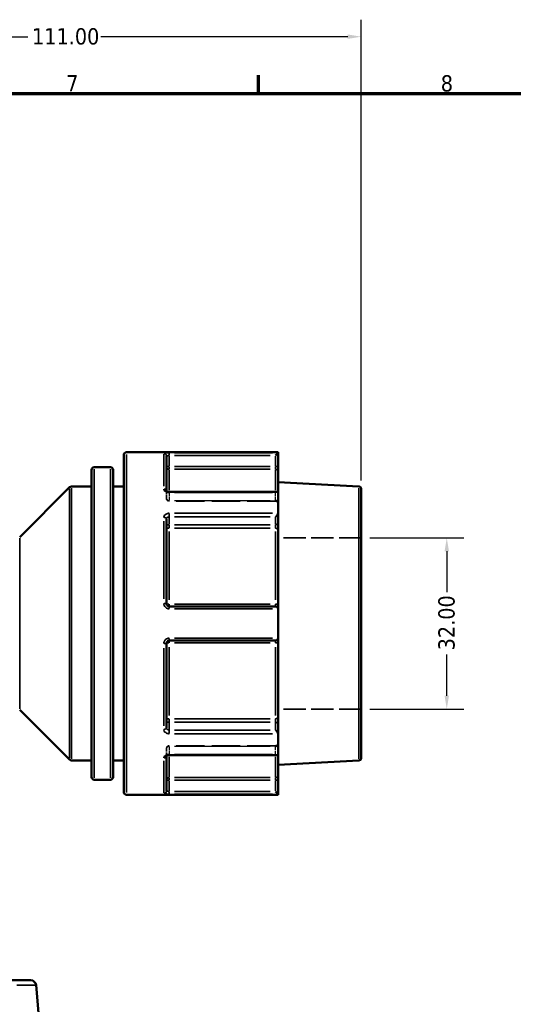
# Model space of a CAD drawing. Header units: millimetres. Extents: x 0 to 926, y 0 to 970.
# Tile 7 of 17: x 446 to 538, y 404 to 588. Entities that reach past the tile are written whole.
import ezdxf

# ---------------------------------------------------------------- set-up
doc = ezdxf.new("R2010")
doc.units = ezdxf.units.MM
doc.linetypes.add('DASHED', pattern=[0.2067, 0.1654, -0.0413])
for name, color, linetype, lineweight in [('Border (ANSI)', 7, 'Continuous', 70), ('Dimension (ANSI)', 7, 'Continuous', 25), ('Hidden (ANSI)', 7, 'DASHED', 35), ('Hidden Narrow (ANSI)', 7, 'DASHED', 25), ('Visible (ANSI)', 7, 'Continuous', 50), ('Visible Narrow (ANSI)', 7, 'Continuous', 35)]:
    doc.layers.add(name, color=color, linetype=linetype, lineweight=lineweight)
doc.styles.add('Note Text (ANSI)', font='tahoma.ttf')
doc.dimstyles.new('Default - mm (ANSI)', dxfattribs={"dimtxt": 3.048, "dimasz": 2.5, "dimexe": 3.175, "dimexo": 1.6002, "dimgap": 0.8, "dimtad": 0, "dimtoh": 1, "dimrnd": 1e-08, "dimzin": 4, "dimdsep": 46, "dimtxsty": 'Note Text (ANSI)', "dimcen": 0.09, "dimdle": 10, "dimclrd": 256, "dimclre": 256, "dimclrt": 256, "dimadec": 1, "dimazin": 1, "dimtfac": 1, "dimtofl": 0, "dimtmove": 0, "dimatfit": 3, "dimfxl": 1, "dimtolj": 1, "dimtzin": 4, "dimlwd": -1, "dimlwe": -1, "dimarcsym": 0})

# ---------------------------------------------------------------- blocks, each defined once
blk = doc.blocks.new('Borders Default Border')
at = {"layer": 'Border (ANSI)'}
blk.add_line((490.58, 574), (490.58, 577.45), dxfattribs=at)
at = {"layer": 'Border (ANSI)', "flags": 128}
blk.add_lwpolyline([(20, 20), (20, 574), (821, 574), (821, 20), (20, 20)], dxfattribs=at)
at = {"layer": 'Border (ANSI)', "char_height": 3.05, "attachment_point": 7, "style": 'Note Text (ANSI)'}
for s, insert in [('7', (454.6, 574.4)), ('8', (524.63, 574.33))]:
    blk.add_mtext(s, dxfattribs=dict(at, insert=insert))
blk = doc.blocks.new('*D9')
at = {"layer": 'Defpoints', "color": 0, "transparency": 16777216}
for p in [(509.75, 490.96), (509.75, 458.96), (525.75, 458.96)]:
    blk.add_point(p, dxfattribs=at)
at = {"layer": 'Dimension (ANSI)', "transparency": 16777216}
for p, q in [((511.35, 490.96), (528.93, 490.96)), ((525.75, 488.46), (525.75, 480.79)), ((525.75, 461.46), (525.75, 469.14)), ((511.35, 458.96), (528.93, 458.96))]:
    blk.add_line(p, q, dxfattribs=at)
for points in [[(525.34, 488.46), (526.17, 488.46), (525.75, 490.96)], [(525.34, 461.46), (526.17, 461.46), (525.75, 458.96)]]:
    blk.add_solid(points, dxfattribs=at)
at = {"layer": 'Dimension (ANSI)', "transparency": 16777216, "insert": (524.17, 469.94), "char_height": 3.048, "attachment_point": 1, "rotation": 90, "style": 'Note Text (ANSI)'}
blk.add_mtext('\\A1;32.00', dxfattribs=at)
blk = doc.blocks.new('*D10')
at = {"layer": 'Defpoints', "color": 0, "transparency": 16777216}
for p in [(509.75, 584.64), (398.75, 532.06), (509.75, 500.09)]:
    blk.add_point(p, dxfattribs=at)
at = {"layer": 'Dimension (ANSI)', "transparency": 16777216}
for p, q in [((398.75, 533.66), (398.75, 587.82)), ((509.75, 501.69), (509.75, 587.82)), ((401.25, 584.64), (447.41, 584.64)), ((507.25, 584.64), (461.09, 584.64))]:
    blk.add_line(p, q, dxfattribs=at)
for points in [[(401.25, 585.06), (401.25, 584.23), (398.75, 584.64)], [(507.25, 585.06), (507.25, 584.23), (509.75, 584.64)]]:
    blk.add_solid(points, dxfattribs=at)
at = {"layer": 'Dimension (ANSI)', "transparency": 16777216, "insert": (448.21, 586.23), "char_height": 3.048, "attachment_point": 1, "style": 'Note Text (ANSI)'}
blk.add_mtext('\\A1;111.00', dxfattribs=at)

msp = doc.modelspace()

# ---------------------------------------------------------------- linework, layer by layer
at = {"layer": 'Hidden (ANSI)', "ltscale": 0.080847}
msp.add_line((473.353, 499.725), (473.353, 499.699), dxfattribs=at)
at = {"layer": 'Hidden (ANSI)', "ltscale": 3.748057}
for p, q in [((473.353, 498.307), (473.353, 499.699)), ((473.353, 450.227), (473.353, 451.618))]:
    msp.add_line(p, q, dxfattribs=at)
at = {"layer": 'Hidden (ANSI)', "ltscale": 32.027092}
for p, q in [((493.713, 497.807), (473.853, 497.807)), ((493.713, 452.118), (473.853, 452.118))]:
    msp.add_line(p, q, dxfattribs=at)
at = {"layer": 'Hidden (ANSI)', "ltscale": 25.060474}
for p, q in [((509.753, 490.963), (494.213, 490.963)), ((509.753, 458.963), (494.213, 458.963))]:
    msp.add_line(p, q, dxfattribs=at)
at = {"layer": 'Hidden (ANSI)', "ltscale": 0.080952}
msp.add_line((473.353, 450.227), (473.353, 450.2), dxfattribs=at)
at = {"layer": 'Hidden (ANSI)', "ltscale": 1.495845}
for centre, start, end in [((473.853, 498.307), 180, 270), ((493.713, 497.307), 0, 90), ((473.853, 451.618), 90, 180), ((493.713, 452.618), 270, 0)]:
    msp.add_arc(centre, 0.5, start, end, dxfattribs=at)
at = {"layer": 'Hidden (ANSI)', "ltscale": 1.007576}
for centre, major_axis, start_param, end_param in [((493.713, 499.064), (0.462, 0.462), 0.3926991, 1.1780972), ((493.713, 450.861), (0.462, -0.462), 5.1050881, 5.8904862)]:
    msp.add_ellipse(centre, major_axis=major_axis, ratio=0.4142136, start_param=start_param, end_param=end_param, dxfattribs=at)
at = {"layer": 'Hidden (ANSI)', "ltscale": 0.487661}
msp.add_open_spline([(473.347, 499.734), (473.347, 499.734), (473.349, 499.73), (473.352, 499.718), (473.353, 499.708), (473.353, 499.699)], degree=3, knots=[0.124583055, 0.124583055, 0.124583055, 0.124583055, 0.141075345, 0.141075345, 0.157505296, 0.157505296, 0.157505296, 0.157505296], dxfattribs=at)
at = {"layer": 'Hidden (ANSI)', "ltscale": 0.486267}
msp.add_open_spline([(473.353, 499.699), (473.353, 499.717), (473.347, 499.733), (473.347, 499.734), (473.347, 499.734), (473.347, 499.734)], degree=3, knots=[0, 0, 0, 0, 0.031501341, 0.031501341, 0.03282649, 0.03282649, 0.03282649, 0.03282649], dxfattribs=at)
at = {"layer": 'Hidden (ANSI)', "ltscale": 2.104149}
msp.add_open_spline([(473.853, 450.361), (473.798, 450.361), (473.743, 450.357), (473.639, 450.34), (473.59, 450.328), (473.505, 450.299), (473.468, 450.282), (473.411, 450.25), (473.389, 450.234), (473.359, 450.208), (473.351, 450.198), (473.345, 450.189), (473.348, 450.192), (473.352, 450.208), (473.353, 450.217), (473.353, 450.227)], degree=3, knots=[0, 0, 0, 0, 0.02450766, 0.02450766, 0.0487203, 0.0487203, 0.0720987, 0.0720987, 0.09440085, 0.09440085, 0.11633824, 0.11633824, 0.14107534, 0.14107534, 0.1575053, 0.1575053, 0.1575053, 0.1575053], dxfattribs=at)
at = {"layer": 'Hidden (ANSI)', "ltscale": 0.487612}
msp.add_open_spline([(473.353, 450.227), (473.353, 450.208), (473.347, 450.192), (473.347, 450.191), (473.347, 450.191), (473.347, 450.191)], degree=3, knots=[0, 0, 0, 0, 0.031501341, 0.031501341, 0.032922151, 0.032922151, 0.032922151, 0.032922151], dxfattribs=at)
at = {"layer": 'Hidden Narrow (ANSI)', "ltscale": 0.073457}
for p, q in [((473.853, 499.419), (473.853, 499.445)), ((473.853, 450.48), (473.853, 450.506))]:
    msp.add_line(p, q, dxfattribs=at)
at = {"layer": 'Hidden Narrow (ANSI)', "ltscale": 3.548313}
for p, q in [((473.853, 499.344), (473.853, 498.027)), ((493.713, 498.027), (493.713, 499.344)), ((473.853, 451.898), (473.853, 450.581)), ((493.713, 450.581), (493.713, 451.898))]:
    msp.add_line(p, q, dxfattribs=at)
at = {"layer": 'Hidden Narrow (ANSI)', "ltscale": 28.824383}
for p, q in [((492.72, 499.417), (474.846, 499.417)), ((474.846, 497.954), (492.72, 497.954)), ((492.72, 497.912), (474.846, 497.912)), ((474.846, 452.013), (492.72, 452.013)), ((492.72, 451.972), (474.846, 451.972)), ((474.846, 450.508), (492.72, 450.508))]:
    msp.add_line(p, q, dxfattribs=at)
at = {"layer": 'Hidden Narrow (ANSI)', "ltscale": 0.468569}
for p, q in [((493.713, 499.425), (493.713, 499.556)), ((493.713, 450.369), (493.713, 450.501))]:
    msp.add_line(p, q, dxfattribs=at)
at = {"layer": 'Hidden Narrow (ANSI)', "ltscale": 0.673075}
for p, q in [((473.853, 497.807), (473.853, 497.94)), ((493.713, 497.94), (493.713, 497.807)), ((473.853, 451.985), (473.853, 452.118)), ((493.713, 452.118), (493.713, 451.985))]:
    msp.add_line(p, q, dxfattribs=at)
at = {"layer": 'Hidden Narrow (ANSI)', "ltscale": 0.060678}
msp.add_ellipse((472.853, 499.699), major_axis=(0.5, 0), ratio=0.7852689, start_param=0.0035455, end_param=0.067365, dxfattribs=at)
at = {"layer": 'Hidden Narrow (ANSI)', "ltscale": 1.346251}
for centre, major_axis, ratio, start_param, end_param in [((473.853, 498.307), (-0.5, 0), 0.7071068, 0.0785398, 1.4922565), ((473.853, 498.307), (-0.5, 0), 0.7900885, 0.0785398, 1.4922565), ((493.713, 497.6), (0.5, 0), 0.7071068, 0.0785398, 1.4922565), ((493.713, 497.517), (0.5, 0), 0.7900885, 0.0785398, 1.4922565), ((473.853, 451.618), (-0.5, 0), 0.7900885, 4.7909288, 6.2046455), ((473.853, 451.618), (-0.5, 0), 0.7071068, 4.7909288, 6.2046455), ((493.713, 452.408), (0.5, 0), 0.7900885, 4.7909288, 6.2046455), ((493.713, 452.325), (0.5, 0), 0.7071068, 4.7909288, 6.2046455)]:
    msp.add_ellipse(centre, major_axis=major_axis, ratio=ratio, start_param=start_param, end_param=end_param, dxfattribs=at)
at = {"layer": 'Hidden Narrow (ANSI)', "ltscale": 0.060795}
msp.add_ellipse((472.853, 450.227), major_axis=(0.5, 0), ratio=0.7852689, start_param=6.215691, end_param=6.279633, dxfattribs=at)
at = {"layer": 'Hidden Narrow (ANSI)', "ltscale": 1.360579}
msp.add_open_spline([(473.853, 499.417), (473.82, 499.417), (473.787, 499.419), (473.703, 499.429), (473.653, 499.44), (473.548, 499.474), (473.495, 499.501), (473.401, 499.572), (473.367, 499.62), (473.354, 499.678), (473.353, 499.688), (473.353, 499.699)], degree=3, knots=[0, 0, 0, 0, 0.01978721, 0.01978721, 0.05144674, 0.05144674, 0.09260413, 0.09260413, 0.14610875, 0.14610875, 0.1575053, 0.1575053, 0.1575053, 0.1575053], dxfattribs=at)
at = {"layer": 'Hidden Narrow (ANSI)', "ltscale": 1.360482}
msp.add_open_spline([(473.353, 450.227), (473.353, 450.254), (473.361, 450.281), (473.4, 450.351), (473.443, 450.391), (473.575, 450.466), (473.673, 450.495), (473.803, 450.507), (473.828, 450.508), (473.853, 450.508)], degree=3, knots=[0, 0, 0, 0, 0.03040395, 0.03040395, 0.07905027, 0.07905027, 0.14229049, 0.14229049, 0.1575067, 0.1575067, 0.1575067, 0.1575067], dxfattribs=at)
at = {"layer": 'Visible (ANSI)'}
for p, q in [((465.353, 443.463), (465.353, 506.463)), ((494.213, 506.963), (465.853, 506.963)), ((473.353, 506.245), (473.353, 499.725)), ((494.212, 506.845), (493.713, 506.347)), ((494.213, 506.963), (494.213, 506.848)), ((494.213, 504.277), (494.213, 506.848)), ((494.213, 503.285), (494.213, 504.277)), ((459.353, 446.255), (459.353, 503.67)), ((462.853, 504.17), (459.853, 504.17)), ((463.353, 503.67), (463.353, 446.255)), ((494.213, 503.285), (494.213, 499.418)), ((509.28, 500.587), (494.213, 501.377)), ((445.9, 491.109), (455.207, 500.416)), ((459.353, 500.563), (455.561, 500.563)), ((465.353, 500.563), (463.353, 500.563)), ((494.067, 499.564), (473.853, 499.564)), ((494.213, 499.418), (494.213, 495.6)), ((509.753, 500.088), (509.753, 449.837)), ((494.213, 493.782), (494.213, 495.6)), ((473.353, 494.466), (473.353, 478.663)), ((494.213, 492.461), (494.213, 493.782)), ((494.213, 492.461), (494.213, 478.537)), ((494.213, 477.663), (494.213, 478.537)), ((493.713, 478.163), (473.853, 478.163)), ((494.213, 477.663), (494.213, 472.263)), ((473.353, 471.263), (473.353, 455.459)), ((473.853, 471.763), (493.713, 471.763)), ((494.213, 471.388), (494.213, 472.263)), ((494.213, 471.388), (494.213, 457.464)), ((445.9, 458.816), (455.207, 449.509)), ((494.213, 456.144), (494.213, 457.464)), ((494.213, 454.325), (494.213, 456.144)), ((494.213, 454.325), (494.213, 450.507)), ((459.353, 449.363), (455.561, 449.363)), ((465.353, 449.363), (463.353, 449.363)), ((473.353, 450.2), (473.353, 443.681)), ((473.853, 450.361), (494.067, 450.361)), ((494.213, 450.507), (494.213, 446.641)), ((509.28, 449.338), (494.213, 448.548)), ((462.853, 445.755), (459.853, 445.755)), ((494.213, 445.648), (494.213, 446.641)), ((494.213, 443.077), (494.213, 445.648)), ((493.713, 443.579), (494.212, 443.08)), ((494.213, 442.963), (465.853, 442.963)), ((494.213, 443.077), (494.213, 442.963)), ((444.385, 408.27), (447.962, 408.27)), ((448.958, 407.357), (449.753, 398.27))]:
    msp.add_line(p, q, dxfattribs=at)
for centre, radius, start, end in [((465.853, 506.463), 0.5, 90, 180), ((459.853, 503.67), 0.5, 90, 180), ((462.853, 503.67), 0.5, 0, 90), ((509.253, 500.088), 0.5, 0, 87), ((455.561, 500.063), 0.5, 90, 135), ((493.713, 477.663), 0.5, 4.9171, 90), ((493.713, 472.263), 0.5, 270, 355.0829), ((455.561, 449.863), 0.5, 225, 270), ((509.253, 449.837), 0.5, 273, 0), ((459.853, 446.255), 0.5, 180, 270), ((462.853, 446.255), 0.5, 270, 0), ((465.853, 443.463), 0.5, 180, 270), ((447.962, 407.27), 1, 5, 90)]:
    msp.add_arc(centre, radius, start, end, dxfattribs=at)
for centre, major_axis, start_param, end_param in [((493.713, 499.064), (0.462, 0.462), 5.9763058, 6.6758844), ((493.713, 495.245), (-0.462, -0.462), 1.1780972, 2.663074), ((493.713, 454.68), (0.462, -0.462), 0.4785187, 1.9634954), ((493.713, 450.861), (0.462, -0.462), 5.8904862, 6.5900648)]:
    msp.add_ellipse(centre, major_axis=major_axis, ratio=0.4142136, start_param=start_param, end_param=end_param, dxfattribs=at)
for points in [[(494.213, 506.848), (494.213, 506.847), (494.213, 506.846), (494.212, 506.845)], [(494.212, 499.446), (494.213, 499.437), (494.213, 499.428), (494.213, 499.418)], [(494.213, 495.6), (494.213, 495.589), (494.213, 495.578), (494.212, 495.567)], [(494.212, 477.705), (494.213, 477.691), (494.213, 477.677), (494.213, 477.663)], [(494.213, 472.263), (494.213, 472.248), (494.213, 472.234), (494.212, 472.22)], [(494.212, 454.358), (494.213, 454.347), (494.213, 454.336), (494.213, 454.325)], [(494.213, 450.507), (494.213, 450.498), (494.213, 450.488), (494.212, 450.479)], [(494.212, 443.08), (494.213, 443.079), (494.213, 443.078), (494.213, 443.077)]]:
    msp.add_open_spline(points, degree=3, dxfattribs=at)
for points, knots in [([(473.853, 499.564), (473.798, 499.564), (473.743, 499.568), (473.639, 499.585), (473.59, 499.597), (473.505, 499.626), (473.468, 499.643), (473.411, 499.675), (473.389, 499.691), (473.359, 499.717), (473.351, 499.727), (473.347, 499.733), (473.347, 499.734), (473.347, 499.734)], [0, 0, 0, 0, 0.02450766, 0.02450766, 0.0487203, 0.0487203, 0.0720987, 0.0720987, 0.09440085, 0.09440085, 0.11633824, 0.11633824, 0.12458306, 0.12458306, 0.12458306, 0.12458306]), ([(473.853, 478.163), (473.821, 478.163), (473.788, 478.166), (473.705, 478.182), (473.655, 478.201), (473.55, 478.259), (473.498, 478.305), (473.403, 478.429), (473.368, 478.513), (473.355, 478.621), (473.353, 478.642), (473.353, 478.663)], [0, 0, 0, 0, 0.01962332, 0.01962332, 0.05102063, 0.05102063, 0.09183714, 0.09183714, 0.14489859, 0.14489859, 0.15750537, 0.15750537, 0.15750537, 0.15750537]), ([(473.353, 471.263), (473.353, 471.32), (473.363, 471.378), (473.414, 471.518), (473.47, 471.596), (473.63, 471.723), (473.741, 471.763), (473.853, 471.763)], [0, 0, 0, 0, 0.03471345, 0.03471345, 0.09025498, 0.09025498, 0.15750602, 0.15750602, 0.15750602, 0.15750602]), ([(473.347, 450.191), (473.347, 450.191), (473.352, 450.201), (473.381, 450.228), (473.401, 450.243), (473.453, 450.274), (473.486, 450.291), (473.563, 450.32), (473.607, 450.333), (473.706, 450.352), (473.759, 450.359), (473.826, 450.361), (473.84, 450.361), (473.853, 450.361)], [0.03292215, 0.03292215, 0.03292215, 0.03292215, 0.06007618, 0.06007618, 0.08212386, 0.08212386, 0.1042943, 0.1042943, 0.12747114, 0.12747114, 0.15153966, 0.15153966, 0.1575067, 0.1575067, 0.1575067, 0.1575067])]:
    msp.add_open_spline(points, degree=3, knots=knots, dxfattribs=at)
at = {"layer": 'Visible Narrow (ANSI)'}
for p, q in [((465.853, 506.569), (465.853, 443.357)), ((472.853, 500.626), (472.853, 506.626)), ((473.853, 506.384), (473.853, 506.84)), ((473.853, 504.38), (473.853, 506.243)), ((474.846, 506.347), (492.72, 506.347)), ((493.194, 506.845), (474.871, 506.845)), ((493.713, 506.243), (493.713, 504.38)), ((473.814, 504.277), (473.355, 504.277)), ((492.72, 504.277), (474.846, 504.277)), ((494.212, 504.277), (493.753, 504.277)), ((459.853, 503.81), (459.853, 446.115)), ((462.853, 446.115), (462.853, 503.81)), ((473.853, 503.786), (473.853, 504.241)), ((473.853, 503.695), (473.853, 499.894)), ((474.846, 503.781), (492.72, 503.781)), ((493.713, 504.241), (493.713, 503.786)), ((493.713, 499.894), (493.713, 503.695)), ((455.207, 449.822), (455.207, 500.103)), ((455.561, 500.247), (455.561, 449.678)), ((473.853, 499.457), (473.853, 499.563)), ((474.871, 499.446), (493.194, 499.446)), ((509.28, 449.653), (509.28, 500.272)), ((473.853, 494.919), (473.853, 495.538)), ((493.194, 495.567), (474.871, 495.567)), ((472.853, 479.594), (472.853, 494.077)), ((473.853, 493.501), (473.853, 494.819)), ((473.853, 492.797), (473.853, 493.402)), ((474.846, 494.892), (492.72, 494.892)), ((492.72, 493.428), (474.846, 493.428)), ((493.713, 494.819), (493.713, 493.501)), ((493.713, 493.402), (493.713, 492.797)), ((473.853, 492.149), (473.853, 479.368)), ((474.846, 492.768), (492.72, 492.768)), ((493.713, 479.368), (493.713, 492.149)), ((445.9, 490.91), (445.9, 459.015)), ((473.853, 478.164), (473.853, 478.564)), ((492.72, 478.6), (474.846, 478.6)), ((493.713, 478.564), (493.713, 478.164)), ((473.853, 477.742), (473.853, 478.161)), ((474.871, 477.705), (493.194, 477.705)), ((473.853, 471.764), (473.853, 472.183)), ((473.853, 471.361), (473.853, 471.761)), ((474.846, 471.325), (492.72, 471.325)), ((493.194, 472.22), (474.871, 472.22)), ((493.713, 471.761), (493.713, 471.361)), ((472.853, 455.848), (472.853, 470.332)), ((473.853, 470.557), (473.853, 457.777)), ((493.713, 457.777), (493.713, 470.557)), ((473.853, 456.524), (473.853, 457.128)), ((473.853, 455.107), (473.853, 456.424)), ((492.72, 457.157), (474.846, 457.157)), ((474.846, 456.497), (492.72, 456.497)), ((493.713, 457.128), (493.713, 456.524)), ((493.713, 456.424), (493.713, 455.107)), ((473.853, 454.387), (473.853, 455.006)), ((492.72, 455.033), (474.846, 455.033)), ((474.871, 454.358), (493.194, 454.358)), ((472.853, 443.299), (472.853, 449.299)), ((473.853, 450.362), (473.853, 450.468)), ((473.853, 450.031), (473.853, 446.23)), ((493.194, 450.479), (474.871, 450.479)), ((493.713, 446.23), (493.713, 450.031)), ((473.355, 445.648), (473.814, 445.648)), ((473.853, 445.685), (473.853, 446.139)), ((473.853, 443.682), (473.853, 445.545)), ((492.72, 446.145), (474.846, 446.145)), ((474.846, 445.648), (492.72, 445.648)), ((493.713, 446.139), (493.713, 445.685)), ((493.713, 445.545), (493.713, 443.682)), ((493.753, 445.648), (494.212, 445.648)), ((473.853, 443.085), (473.853, 443.541)), ((492.72, 443.579), (474.846, 443.579)), ((474.871, 443.08), (493.194, 443.08)), ((448.948, 407.357), (445.389, 407.357))]:
    msp.add_line(p, q, dxfattribs=at)
for centre, major_axis, ratio, start_param, end_param in [((472.853, 506.245), (0.5, 0), 0.9930776, 0.0785398, 1.4922565), ((473.853, 504.277), (-0.5, 0), 0.9921283, 0.0785398, 1.4922565), ((493.713, 503.285), (0.5, 0), 0.9921283, 0.0785398, 1.4922565), ((472.853, 499.699), (0.5, 0), 0.7852689, 0.1459048, 1.495802), ((472.853, 494.466), (0.5, 0), 0.6191549, 0.0785398, 1.4922565), ((473.853, 493.074), (-0.5, 0), 0.7071068, 4.7909288, 6.2046455), ((493.713, 493.782), (0.5, 0), 0.7071068, 4.7909288, 6.2046455), ((473.853, 493.074), (-0.5, 0), 0.6129928, 0.0785398, 1.4922565), ((493.713, 492.461), (0.5, 0), 0.6129928, 0.0785398, 1.4922565), ((472.853, 478.663), (0.5, 0), 0.1174603, 0.0785398, 1.4922565), ((473.853, 478.663), (-0.5, 0), 0.1252256, 0.0785398, 1.4922565), ((493.713, 478.537), (0.5, 0), 0.1252256, 0.0785398, 1.4922565), ((472.853, 471.263), (0.5, 0), 0.1174603, 4.7909288, 6.2046455), ((473.853, 471.263), (-0.5, 0), 0.1252256, 4.7909288, 6.2046455), ((493.713, 471.388), (0.5, 0), 0.1252256, 4.7909288, 6.2046455), ((473.853, 456.851), (-0.5, 0), 0.6129928, 4.7909288, 6.2046455), ((473.853, 456.851), (-0.5, 0), 0.7071068, 0.0785398, 1.4922565), ((493.713, 457.464), (0.5, 0), 0.6129928, 4.7909288, 6.2046455), ((493.713, 456.144), (0.5, 0), 0.7071068, 0.0785398, 1.4922565), ((472.853, 455.459), (0.5, 0), 0.6191549, 4.7909288, 6.2046455), ((472.853, 450.227), (0.5, 0), 0.7852689, 4.7873765, 6.1371511), ((473.853, 445.648), (-0.5, 0), 0.9921283, 4.7909288, 6.2046455), ((493.713, 446.641), (0.5, 0), 0.9921283, 4.7909288, 6.2046455), ((472.853, 443.681), (0.5, 0), 0.9930776, 4.7909288, 6.2046455)]:
    msp.add_ellipse(centre, major_axis=major_axis, ratio=ratio, start_param=start_param, end_param=end_param, dxfattribs=at)
for points, knots in [([(473.853, 506.845), (473.629, 506.845), (473.406, 506.838), (473.086, 506.814), (472.975, 506.799), (472.873, 506.768), (472.853, 506.755), (472.853, 506.741)], [-0.15750602, -0.15750602, -0.15750602, -0.15750602, -0.09025498, -0.09025498, -0.03471345, -0.03471345, 0, 0, 0, 0]), ([(473.353, 506.245), (473.353, 506.258), (473.363, 506.271), (473.414, 506.301), (473.47, 506.316), (473.63, 506.34), (473.741, 506.347), (473.853, 506.347)], [0, 0, 0, 0, 0.03471345, 0.03471345, 0.09025498, 0.09025498, 0.15750602, 0.15750602, 0.15750602, 0.15750602]), ([(472.853, 500.091), (472.853, 500.067), (472.856, 500.043), (472.88, 499.908), (472.948, 499.798), (473.137, 499.635), (473.242, 499.575), (473.453, 499.497), (473.553, 499.473), (473.721, 499.451), (473.787, 499.446), (473.853, 499.446)], [-0.1575053, -0.1575053, -0.1575053, -0.1575053, -0.14610875, -0.14610875, -0.09260413, -0.09260413, -0.05144674, -0.05144674, -0.01978721, -0.01978721, 0, 0, 0, 0]), ([(473.853, 495.567), (473.803, 495.567), (473.752, 495.564), (473.493, 495.533), (473.296, 495.455), (473.033, 495.249), (472.947, 495.136), (472.869, 494.937), (472.853, 494.856), (472.853, 494.776)], [-0.1575067, -0.1575067, -0.1575067, -0.1575067, -0.14229049, -0.14229049, -0.07905027, -0.07905027, -0.03040395, -0.03040395, 0, 0, 0, 0]), ([(473.353, 494.466), (473.353, 494.51), (473.361, 494.554), (473.4, 494.661), (473.443, 494.722), (473.575, 494.832), (473.673, 494.874), (473.803, 494.89), (473.828, 494.892), (473.853, 494.892)], [0, 0, 0, 0, 0.03040395, 0.03040395, 0.07905027, 0.07905027, 0.14229049, 0.14229049, 0.1575067, 0.1575067, 0.1575067, 0.1575067]), ([(472.853, 478.721), (472.853, 478.679), (472.856, 478.637), (472.883, 478.417), (472.952, 478.246), (473.142, 477.994), (473.247, 477.902), (473.456, 477.783), (473.556, 477.746), (473.723, 477.712), (473.788, 477.705), (473.853, 477.705)], [-0.15750537, -0.15750537, -0.15750537, -0.15750537, -0.14489859, -0.14489859, -0.09183714, -0.09183714, -0.05102063, -0.05102063, -0.01962332, -0.01962332, 0, 0, 0, 0]), ([(473.853, 472.22), (473.629, 472.22), (473.406, 472.14), (473.086, 471.882), (472.975, 471.724), (472.873, 471.437), (472.853, 471.321), (472.853, 471.204)], [-0.15750602, -0.15750602, -0.15750602, -0.15750602, -0.09025498, -0.09025498, -0.03471345, -0.03471345, 0, 0, 0, 0]), ([(472.853, 455.15), (472.853, 455.119), (472.856, 455.089), (472.88, 454.918), (472.948, 454.783), (473.137, 454.584), (473.242, 454.512), (473.453, 454.418), (473.553, 454.389), (473.721, 454.363), (473.787, 454.358), (473.853, 454.358)], [-0.1575053, -0.1575053, -0.1575053, -0.1575053, -0.14610875, -0.14610875, -0.09260413, -0.09260413, -0.05144674, -0.05144674, -0.01978721, -0.01978721, 0, 0, 0, 0]), ([(473.853, 455.033), (473.82, 455.033), (473.787, 455.036), (473.703, 455.05), (473.653, 455.066), (473.548, 455.115), (473.495, 455.154), (473.401, 455.26), (473.367, 455.333), (473.354, 455.426), (473.353, 455.443), (473.353, 455.459)], [0, 0, 0, 0, 0.01978721, 0.01978721, 0.05144674, 0.05144674, 0.09260413, 0.09260413, 0.14610875, 0.14610875, 0.1575053, 0.1575053, 0.1575053, 0.1575053]), ([(473.853, 450.479), (473.803, 450.479), (473.752, 450.476), (473.493, 450.45), (473.296, 450.385), (473.033, 450.214), (472.947, 450.122), (472.869, 449.962), (472.853, 449.898), (472.853, 449.834)], [-0.1575067, -0.1575067, -0.1575067, -0.1575067, -0.14229049, -0.14229049, -0.07905027, -0.07905027, -0.03040395, -0.03040395, 0, 0, 0, 0]), ([(473.853, 443.579), (473.821, 443.579), (473.788, 443.579), (473.705, 443.582), (473.655, 443.585), (473.55, 443.596), (473.498, 443.604), (473.403, 443.629), (473.368, 443.646), (473.355, 443.671), (473.353, 443.676), (473.353, 443.681)], [0, 0, 0, 0, 0.01962332, 0.01962332, 0.05102063, 0.05102063, 0.09183714, 0.09183714, 0.14489859, 0.14489859, 0.15750537, 0.15750537, 0.15750537, 0.15750537]), ([(472.853, 443.184), (472.853, 443.179), (472.856, 443.174), (472.883, 443.149), (472.952, 443.131), (473.142, 443.106), (473.247, 443.098), (473.456, 443.087), (473.556, 443.084), (473.723, 443.081), (473.788, 443.08), (473.853, 443.08)], [-0.15750537, -0.15750537, -0.15750537, -0.15750537, -0.14489859, -0.14489859, -0.09183714, -0.09183714, -0.05102063, -0.05102063, -0.01962332, -0.01962332, 0, 0, 0, 0])]:
    msp.add_open_spline(points, degree=3, knots=knots, dxfattribs=at)

# ---------------------------------------------------------------- block references
msp.add_blockref('Borders Default Border', (0, 0))

# ---------------------------------------------------------------- dimensions: what is measured, and where the dimension line sits
at = {"layer": 'Dimension (ANSI)'}
dim = msp.add_linear_dim(base=(509.753, 584.642), p1=(398.753, 532.055), p2=(509.753, 500.088), dimstyle='Default - mm (ANSI)', override={"dimgap": 0.8, "dimtoh": 0, "dimdec": 2, "dimtol": 0, "dimlim": 0, "dimtp": 0, "dimtm": 0, "dimtdec": 2, "dimatfit": 1}, dxfattribs=at)
dim.commit()
dim.dimension.update_dxf_attribs({"geometry": '*D10', "text_midpoint": (454.253, 584.642), "dimtype": 160})
dim = msp.add_linear_dim(base=(525.753, 458.963), p1=(509.753, 490.963), p2=(509.753, 458.963), angle=90, dimstyle='Default - mm (ANSI)', override={"dimgap": 0.8, "dimtoh": 0, "dimdec": 2, "dimtol": 0, "dimlim": 0, "dimtp": 0, "dimtm": 0, "dimtdec": 2, "dimatfit": 1}, dxfattribs=at)
dim.commit()
dim.dimension.update_dxf_attribs({"geometry": '*D9', "text_midpoint": (525.753, 474.963), "dimtype": 160})

doc.saveas('drawing.dxf')
